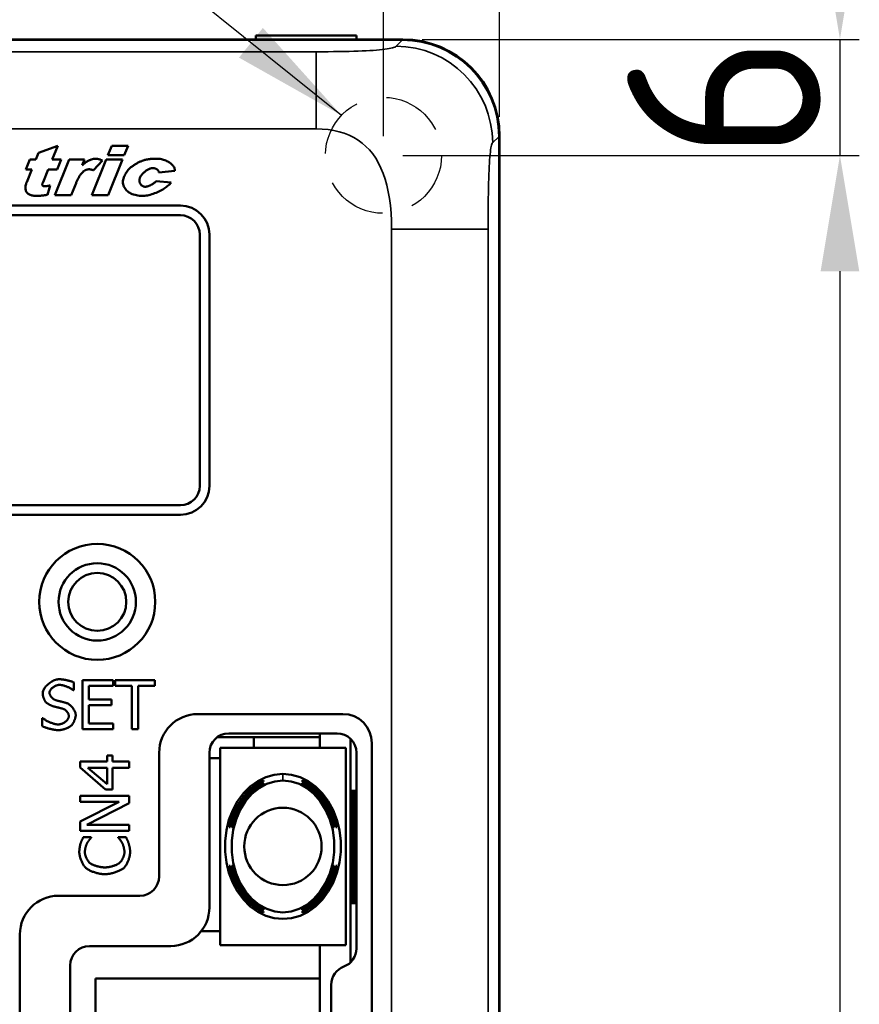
# Model space of a CAD drawing. Header units: millimetres. Extents: x 163 to 2699, y 224 to 730.
# Tile 106 of 168: x 518 to 561, y 516 to 567. Entities that reach past the tile are written whole.
import ezdxf

# ---------------------------------------------------------------- set-up
doc = ezdxf.new("R2010")
doc.units = ezdxf.units.MM
doc.linetypes.add('DASHED2', pattern=[9.525, 6.35, -3.175])
doc.layers.get('Defpoints').update_dxf_attribs({"color": 8})
doc.layers.add('Desh', color=6, linetype='DASHED2')
doc.layers.add('可見 (ISO)', color=7, linetype='Continuous', lineweight=50)
doc.layers.add('窄部可見 (ISO)', color=7, linetype='Continuous', lineweight=35)
doc.styles.add('Dimemsions', font='isocp.shx', dxfattribs={"bigfont": 'chineset.shx'})
doc.dimstyles.new('ISO-25', dxfattribs={"dimtxt": 3, "dimasz": 3, "dimexe": 1, "dimexo": 1, "dimgap": 1, "dimtad": 1, "dimdsep": 46, "dimtxsty": 'Dimemsions', "dimcen": 0, "dimclrd": 2, "dimclre": 2, "dimclrt": 2, "dimazin": 2, "dimtfac": 1, "dimtmove": 0, "dimatfit": 3, "dimfxl": 0, "dimarcsym": 0})

# ---------------------------------------------------------------- blocks, each defined once
blk = doc.blocks.new('*D5')
at = {"color": 2, "lineweight": -2}
for p, q in [((482.37, 561.522), (482.37, 585.78)), ((542.37, 561.522), (542.37, 585.78)), ((488.37, 584.78), (536.37, 584.78))]:
    blk.add_line(p, q, dxfattribs=at)
at = {"color": 2}
for points in [[(488.37, 585.78), (488.37, 583.78), (482.37, 584.78)], [(536.37, 585.78), (536.37, 583.78), (542.37, 584.78)]]:
    blk.add_solid(points, dxfattribs=at)
at = {"layer": 'Defpoints', "color": 0}
for p in [(542.37, 584.78), (482.37, 560.522), (542.37, 560.522)]:
    blk.add_point(p, dxfattribs=at)
at = {"color": 2, "insert": (512.37, 590.78), "char_height": 10, "attachment_point": 5, "style": 'Dimemsions'}
blk.add_mtext('60', dxfattribs=at)
blk = doc.blocks.new('*D6')
at = {"color": 2, "lineweight": -2}
for p, q in [((536.37, 560.522), (536.37, 572.168)), ((542.37, 561.522), (542.37, 572.168)), ((530.37, 571.168), (524.37, 571.168)), ((542.37, 571.168), (536.37, 571.168)), ((548.37, 571.168), (554.37, 571.168))]:
    blk.add_line(p, q, dxfattribs=at)
at = {"color": 2}
for points in [[(530.37, 572.168), (530.37, 570.168), (536.37, 571.168)], [(548.37, 572.168), (548.37, 570.168), (542.37, 571.168)]]:
    blk.add_solid(points, dxfattribs=at)
at = {"layer": 'Defpoints', "color": 0}
for p in [(536.37, 571.168), (542.37, 560.522), (536.37, 559.522)]:
    blk.add_point(p, dxfattribs=at)
at = {"color": 2, "insert": (539.37, 577.168), "char_height": 10, "attachment_point": 5, "style": 'Dimemsions'}
blk.add_mtext('6', dxfattribs=at)
blk = doc.blocks.new('*D9')
at = {"color": 2, "lineweight": -2}
for p, q in [((559.972, 571.522), (559.972, 577.522)), ((538.37, 565.522), (560.972, 565.522)), ((559.972, 565.522), (559.972, 559.522)), ((537.37, 559.522), (560.972, 559.522)), ((559.972, 553.522), (559.972, 547.522))]:
    blk.add_line(p, q, dxfattribs=at)
at = {"color": 2}
for points in [[(558.972, 571.522), (560.972, 571.522), (559.972, 565.522)], [(558.972, 553.522), (560.972, 553.522), (559.972, 559.522)]]:
    blk.add_solid(points, dxfattribs=at)
at = {"layer": 'Defpoints', "color": 0}
for p in [(537.37, 565.522), (536.37, 559.522), (559.972, 559.522)]:
    blk.add_point(p, dxfattribs=at)
at = {"color": 2, "insert": (553.972, 562.522), "char_height": 10, "attachment_point": 5, "rotation": 90, "style": 'Dimemsions'}
blk.add_mtext('6', dxfattribs=at)
blk = doc.blocks.new('*D10')
at = {"color": 2, "lineweight": -2}
for p, q in [((537.37, 559.522), (560.972, 559.522)), ((559.972, 553.522), (559.972, 409.522)), ((537.37, 403.522), (560.972, 403.522))]:
    blk.add_line(p, q, dxfattribs=at)
at = {"color": 2}
for points in [[(558.972, 553.522), (560.972, 553.522), (559.972, 559.522)], [(558.972, 409.522), (560.972, 409.522), (559.972, 403.522)]]:
    blk.add_solid(points, dxfattribs=at)
at = {"layer": 'Defpoints', "color": 0}
for p in [(536.37, 559.522), (536.37, 403.522), (559.972, 403.522)]:
    blk.add_point(p, dxfattribs=at)
at = {"color": 2, "insert": (553.972, 481.522), "char_height": 10, "attachment_point": 5, "rotation": 90, "style": 'Dimemsions'}
blk.add_mtext('156', dxfattribs=at)

msp = doc.modelspace()

# ---------------------------------------------------------------- linework, layer by layer
at = {"layer": 'Desh', "ltscale": 0.5}
msp.add_circle((536.37, 559.522), 3, dxfattribs=at)
at = {"layer": '可見 (ISO)'}
for p, q in [((487.37, 565.522), (537.37, 565.522)), ((537.35, 565.495), (487.389, 565.495)), ((529.77, 565.722), (534.97, 565.722)), ((529.77, 565.722), (529.77, 565.522)), ((534.97, 565.722), (534.97, 565.522)), ((542.344, 410.541), (542.344, 560.502)), ((542.37, 560.522), (542.37, 410.522)), ((518.531, 559.644), (519.529, 560.006)), ((519.529, 560.006), (519.243, 559.306)), ((522.122, 559.526), (522.318, 560.006)), ((522.318, 560.006), (523.164, 560.006)), ((523.164, 560.006), (522.968, 559.526)), ((517.871, 558.791), (518.081, 559.306)), ((518.081, 559.306), (518.394, 559.306)), ((518.394, 559.306), (518.531, 559.644)), ((519.243, 559.306), (519.71, 559.306)), ((519.37, 557.466), (520.12, 559.306)), ((519.71, 559.306), (519.499, 558.791)), ((520.12, 559.306), (520.912, 559.306)), ((520.912, 559.306), (520.79, 559.006)), ((521.281, 557.466), (522.032, 559.306)), ((521.836, 559.25), (521.37, 558.749)), ((522.032, 559.306), (522.878, 559.306)), ((522.968, 559.526), (522.122, 559.526)), ((522.878, 559.306), (522.127, 557.466)), ((518.184, 558.791), (517.871, 558.791)), ((517.92, 558.143), (518.184, 558.791)), ((519.032, 558.791), (518.766, 558.138)), ((519.499, 558.791), (519.032, 558.791)), ((525.587, 558.715), (524.755, 558.627)), ((519.13, 557.967), (518.996, 557.48)), ((520.472, 558.082), (520.221, 557.466)), ((524.611, 558.187), (525.386, 558.111)), ((520.221, 557.466), (519.37, 557.466)), ((522.127, 557.466), (521.281, 557.466)), ((489.87, 556.922), (525.87, 556.922)), ((525.87, 556.422), (489.87, 556.422)), ((526.87, 542.422), (526.87, 555.422)), ((527.37, 555.422), (527.37, 542.422)), ((489.87, 541.422), (525.87, 541.422)), ((525.87, 540.922), (489.87, 540.922)), ((520.356, 532.257), (520.356, 531.853)), ((520.799, 532.376), (522.388, 532.376)), ((520.799, 529.836), (520.799, 532.376)), ((522.388, 532.376), (522.388, 532.076)), ((522.499, 532.076), (522.499, 532.376)), ((522.499, 532.376), (524.541, 532.376)), ((524.541, 532.376), (524.541, 532.076)), ((520.356, 531.853), (520.332, 531.853)), ((522.388, 532.076), (521.137, 532.076)), ((521.137, 532.076), (521.137, 531.38)), ((523.351, 532.076), (522.499, 532.076)), ((523.351, 529.836), (523.351, 532.076)), ((524.541, 532.076), (523.689, 532.076)), ((523.689, 532.076), (523.689, 529.836)), ((521.137, 531.38), (522.304, 531.38)), ((522.304, 531.38), (522.304, 531.08)), ((522.304, 531.08), (521.137, 531.08)), ((521.137, 531.08), (521.137, 530.137)), ((518.728, 529.989), (518.728, 530.413)), ((518.728, 530.413), (518.753, 530.413)), ((526.77, 530.622), (534.27, 530.622)), ((522.388, 529.836), (520.799, 529.836)), ((521.137, 530.137), (522.388, 530.137)), ((522.388, 530.137), (522.388, 529.836)), ((523.689, 529.836), (523.351, 529.836)), ((533.07, 529.422), (527.77, 529.422)), ((533.97, 529.622), (528.37, 529.622)), ((529.67, 528.872), (529.67, 529.422)), ((533.07, 528.872), (533.07, 529.622)), ((534.67, 529.336), (534.67, 517.781)), ((527.92, 528.872), (527.92, 518.672)), ((534.42, 528.872), (527.92, 528.872)), ((534.42, 518.672), (534.42, 528.872)), ((535.77, 529.122), (535.77, 414.322)), ((522.078, 528.168), (522.078, 528.471)), ((522.078, 528.471), (522.352, 528.471)), ((522.352, 528.471), (522.352, 528.168)), ((524.77, 522.222), (524.77, 528.622)), ((527.37, 528.622), (527.37, 520.622)), ((527.92, 528.344), (527.37, 528.344)), ((534.97, 528.622), (534.97, 518.495)), ((520.685, 527.855), (520.685, 528.168)), ((520.685, 528.168), (522.078, 528.168)), ((521.994, 526.719), (520.685, 527.855)), ((522.078, 526.987), (521.086, 527.841)), ((521.086, 527.841), (522.078, 527.841)), ((522.078, 527.841), (522.078, 526.987)), ((522.352, 528.168), (523.225, 528.168)), ((523.225, 527.841), (522.352, 527.841)), ((522.352, 527.841), (522.352, 526.719)), ((523.225, 528.168), (523.225, 527.841)), ((530.17, 527.192), (530.17, 527.134)), ((532.17, 527.134), (532.17, 527.192)), ((522.352, 526.719), (521.994, 526.719)), ((530.17, 527.047), (530.17, 526.988)), ((532.17, 526.988), (532.17, 527.047)), ((534.77, 526.652), (534.67, 526.652)), ((534.77, 520.832), (534.77, 526.652)), ((534.77, 526.652), (534.87, 526.652)), ((534.97, 526.652), (534.87, 526.652)), ((534.87, 520.832), (534.87, 526.652)), ((520.685, 526.079), (520.685, 526.394)), ((520.685, 526.394), (523.225, 526.394)), ((523.225, 526.394), (523.225, 526.015)), ((520.685, 525.056), (522.696, 526.079)), ((522.696, 526.079), (520.685, 526.079)), ((523.225, 526.015), (521.034, 524.891)), ((520.685, 524.576), (520.685, 525.056)), ((521.034, 524.891), (523.225, 524.891)), ((523.225, 524.891), (523.225, 524.576)), ((528.44, 524.772), (528.386, 524.772)), ((528.574, 524.772), (528.52, 524.772)), ((533.819, 524.772), (533.765, 524.772)), ((533.954, 524.772), (533.9, 524.772)), ((523.225, 524.576), (520.685, 524.576)), ((520.853, 524.261), (521.261, 524.261)), ((521.261, 524.261), (521.261, 524.235)), ((522.648, 524.237), (522.648, 524.261)), ((522.648, 524.261), (523.052, 524.261)), ((528.386, 522.772), (528.44, 522.772)), ((528.52, 522.772), (528.574, 522.772)), ((533.765, 522.772), (533.819, 522.772)), ((533.9, 522.772), (533.954, 522.772)), ((519.57, 521.222), (523.77, 521.222)), ((530.17, 520.555), (530.17, 520.496)), ((532.17, 520.496), (532.17, 520.555)), ((534.77, 520.832), (534.67, 520.832)), ((534.77, 520.832), (534.87, 520.832)), ((534.97, 520.832), (534.87, 520.832)), ((530.17, 520.409), (530.17, 520.351)), ((532.17, 520.351), (532.17, 520.409)), ((517.57, 468.252), (517.57, 519.222)), ((527.92, 519.389), (526.945, 519.389)), ((525.37, 518.622), (521.17, 518.622)), ((534.42, 518.672), (527.92, 518.672)), ((533.07, 516.942), (533.07, 518.672)), ((520.17, 495.664), (520.17, 517.622)), ((521.47, 516.942), (533.07, 516.942)), ((521.47, 501.842), (521.47, 516.942)), ((533.07, 516.942), (533.07, 511.292)), ((533.67, 516.622), (533.67, 501.988))]:
    msp.add_line(p, q, dxfattribs=at)
at = {"layer": '可見 (ISO)', "flags": 128}
for points in [[(520.79, 559.006), (520.815, 559.03), (520.841, 559.054), (520.867, 559.077), (520.895, 559.099), (520.923, 559.121), (520.952, 559.142), (520.981, 559.162), (521.011, 559.181), (521.041, 559.2), (521.072, 559.218), (521.102, 559.234), (521.133, 559.25), (521.163, 559.265), (521.194, 559.279), (521.224, 559.291), (521.254, 559.303), (521.283, 559.313), (521.311, 559.322), (521.339, 559.33), (521.366, 559.336), (521.393, 559.341), (521.418, 559.345), (521.442, 559.347), (521.465, 559.348)], [(521.465, 559.348), (521.481, 559.348), (521.496, 559.347), (521.512, 559.346), (521.527, 559.345), (521.543, 559.344), (521.559, 559.342), (521.574, 559.34), (521.59, 559.337), (521.605, 559.334), (521.621, 559.331), (521.636, 559.327), (521.652, 559.324), (521.667, 559.319), (521.683, 559.315), (521.698, 559.31), (521.714, 559.304), (521.729, 559.299), (521.744, 559.293), (521.76, 559.287), (521.775, 559.28), (521.791, 559.273), (521.806, 559.266), (521.821, 559.258), (521.836, 559.25)], [(523.249, 558.852), (523.268, 558.869), (523.29, 558.888), (523.313, 558.906), (523.338, 558.926), (523.366, 558.946), (523.394, 558.966), (523.424, 558.987), (523.455, 559.007), (523.487, 559.028), (523.52, 559.048), (523.554, 559.068), (523.588, 559.088), (523.622, 559.108), (523.656, 559.127), (523.69, 559.145), (523.723, 559.162), (523.756, 559.179), (523.788, 559.195), (523.819, 559.209), (523.849, 559.223), (523.878, 559.235), (523.905, 559.246), (523.93, 559.255), (523.954, 559.262)], [(523.954, 559.262), (523.977, 559.269), (524.001, 559.276), (524.025, 559.282), (524.05, 559.289), (524.075, 559.294), (524.101, 559.3), (524.127, 559.305), (524.153, 559.31), (524.179, 559.315), (524.206, 559.319), (524.234, 559.323), (524.262, 559.327), (524.29, 559.33), (524.318, 559.333), (524.347, 559.336), (524.376, 559.338), (524.406, 559.341), (524.436, 559.343), (524.466, 559.344), (524.497, 559.346), (524.528, 559.347), (524.559, 559.347), (524.591, 559.348), (524.623, 559.348)], [(524.623, 559.348), (524.69, 559.346), (524.756, 559.341), (524.82, 559.333), (524.883, 559.323), (524.944, 559.309), (525.003, 559.293), (525.061, 559.274), (525.116, 559.253), (525.169, 559.229), (525.219, 559.204), (525.267, 559.177), (525.312, 559.148), (525.354, 559.117), (525.394, 559.085), (525.43, 559.052), (525.462, 559.017), (525.492, 558.981), (525.517, 558.945), (525.539, 558.907), (525.557, 558.869), (525.571, 558.831), (525.58, 558.792), (525.586, 558.754), (525.587, 558.715)], [(521.154, 558.8), (521.141, 558.8), (521.127, 558.8), (521.113, 558.799), (521.1, 558.797), (521.086, 558.795), (521.073, 558.793), (521.06, 558.791), (521.047, 558.788), (521.033, 558.784), (521.021, 558.78), (521.008, 558.776), (520.995, 558.772), (520.982, 558.767), (520.97, 558.761), (520.957, 558.755), (520.945, 558.749), (520.932, 558.743), (520.92, 558.736), (520.908, 558.728), (520.896, 558.721), (520.884, 558.712), (520.872, 558.704), (520.86, 558.695), (520.849, 558.685)], [(521.37, 558.749), (521.359, 558.753), (521.348, 558.757), (521.338, 558.761), (521.328, 558.765), (521.317, 558.768), (521.307, 558.771), (521.298, 558.775), (521.288, 558.778), (521.279, 558.78), (521.269, 558.783), (521.26, 558.785), (521.251, 558.788), (521.242, 558.79), (521.233, 558.791), (521.225, 558.793), (521.216, 558.795), (521.208, 558.796), (521.2, 558.797), (521.192, 558.798), (521.184, 558.799), (521.176, 558.8), (521.169, 558.8), (521.162, 558.8), (521.154, 558.8)], [(522.939, 558.377), (522.949, 558.401), (522.959, 558.424), (522.969, 558.447), (522.98, 558.469), (522.991, 558.492), (523.002, 558.513), (523.014, 558.535), (523.026, 558.556), (523.038, 558.577), (523.05, 558.598), (523.062, 558.618), (523.075, 558.638), (523.088, 558.657), (523.102, 558.677), (523.115, 558.696), (523.129, 558.714), (523.143, 558.733), (523.158, 558.751), (523.172, 558.768), (523.187, 558.786), (523.202, 558.803), (523.218, 558.819), (523.233, 558.836), (523.249, 558.852)], [(524.45, 558.864), (524.423, 558.863), (524.394, 558.859), (524.365, 558.853), (524.334, 558.844), (524.302, 558.834), (524.27, 558.821), (524.237, 558.806), (524.204, 558.79), (524.171, 558.772), (524.138, 558.752), (524.105, 558.73), (524.072, 558.707), (524.04, 558.683), (524.009, 558.658), (523.978, 558.631), (523.949, 558.604), (523.921, 558.575), (523.894, 558.546), (523.869, 558.516), (523.846, 558.486), (523.825, 558.455), (523.806, 558.424), (523.789, 558.392), (523.775, 558.36)], [(524.755, 558.627), (524.756, 558.641), (524.755, 558.656), (524.752, 558.671), (524.748, 558.685), (524.742, 558.699), (524.735, 558.713), (524.727, 558.727), (524.717, 558.74), (524.707, 558.753), (524.695, 558.766), (524.682, 558.778), (524.669, 558.789), (524.654, 558.8), (524.638, 558.81), (524.622, 558.82), (524.605, 558.829), (524.587, 558.836), (524.569, 558.843), (524.55, 558.849), (524.531, 558.854), (524.511, 558.859), (524.491, 558.861), (524.47, 558.863), (524.45, 558.864)], [(520.849, 558.685), (520.833, 558.672), (520.816, 558.657), (520.8, 558.641), (520.784, 558.624), (520.768, 558.606), (520.752, 558.587), (520.736, 558.567), (520.72, 558.547), (520.704, 558.525), (520.688, 558.502), (520.673, 558.478), (520.657, 558.454), (520.641, 558.428), (520.626, 558.402), (520.61, 558.374), (520.595, 558.345), (520.579, 558.316), (520.564, 558.285), (520.548, 558.254), (520.533, 558.221), (520.518, 558.188), (520.503, 558.153), (520.487, 558.118), (520.472, 558.082)], [(523.9, 557.424), (523.825, 557.426), (523.749, 557.432), (523.673, 557.442), (523.597, 557.455), (523.522, 557.473), (523.45, 557.495), (523.38, 557.521), (523.313, 557.551), (523.25, 557.584), (523.191, 557.621), (523.137, 557.662), (523.087, 557.706), (523.043, 557.752), (523.005, 557.802), (522.972, 557.854), (522.944, 557.909), (522.923, 557.965), (522.907, 558.023), (522.898, 558.082), (522.894, 558.142), (522.896, 558.202), (522.905, 558.261), (522.919, 558.32), (522.939, 558.377)], [(523.775, 558.36), (523.765, 558.332), (523.757, 558.303), (523.752, 558.275), (523.749, 558.247), (523.748, 558.219), (523.75, 558.192), (523.754, 558.166), (523.759, 558.139), (523.767, 558.114), (523.777, 558.09), (523.788, 558.066), (523.8, 558.044), (523.815, 558.023), (523.83, 558.003), (523.847, 557.985), (523.866, 557.968), (523.885, 557.952), (523.905, 557.939), (523.927, 557.927), (523.949, 557.917), (523.972, 557.909), (523.995, 557.903), (524.019, 557.899), (524.044, 557.898)], [(518.385, 557.424), (518.333, 557.425), (518.283, 557.43), (518.235, 557.437), (518.189, 557.446), (518.145, 557.459), (518.104, 557.474), (518.066, 557.493), (518.03, 557.513), (517.998, 557.537), (517.968, 557.563), (517.942, 557.591), (517.919, 557.622), (517.9, 557.655), (517.884, 557.691), (517.872, 557.728), (517.863, 557.768), (517.858, 557.81), (517.856, 557.853), (517.858, 557.898), (517.864, 557.945), (517.873, 557.993), (517.885, 558.042), (517.901, 558.092), (517.92, 558.143)], [(518.766, 558.138), (518.762, 558.128), (518.758, 558.119), (518.755, 558.11), (518.751, 558.101), (518.748, 558.092), (518.745, 558.084), (518.743, 558.076), (518.74, 558.068), (518.738, 558.061), (518.736, 558.054), (518.734, 558.047), (518.732, 558.04), (518.731, 558.034), (518.73, 558.028), (518.729, 558.022), (518.728, 558.016), (518.727, 558.011), (518.727, 558.006), (518.727, 558.001), (518.727, 557.997), (518.727, 557.992), (518.728, 557.988), (518.728, 557.985), (518.729, 557.981)], [(518.729, 557.981), (518.731, 557.977), (518.733, 557.972), (518.735, 557.968), (518.737, 557.963), (518.74, 557.959), (518.743, 557.956), (518.747, 557.952), (518.75, 557.949), (518.754, 557.946), (518.759, 557.943), (518.763, 557.94), (518.768, 557.937), (518.774, 557.935), (518.779, 557.933), (518.785, 557.931), (518.791, 557.929), (518.798, 557.928), (518.804, 557.926), (518.812, 557.925), (518.819, 557.924), (518.827, 557.924), (518.835, 557.923), (518.843, 557.923), (518.852, 557.923)], [(518.852, 557.923), (518.859, 557.923), (518.868, 557.923), (518.876, 557.923), (518.885, 557.924), (518.894, 557.925), (518.904, 557.925), (518.914, 557.926), (518.924, 557.928), (518.934, 557.929), (518.945, 557.93), (518.956, 557.932), (518.968, 557.934), (518.979, 557.936), (518.991, 557.938), (519.004, 557.94), (519.017, 557.942), (519.03, 557.945), (519.043, 557.947), (519.057, 557.95), (519.071, 557.953), (519.085, 557.956), (519.1, 557.96), (519.115, 557.963), (519.13, 557.967)], [(525.386, 558.111), (525.358, 558.075), (525.324, 558.037), (525.285, 557.999), (525.241, 557.959), (525.192, 557.919), (525.14, 557.879), (525.083, 557.838), (525.023, 557.799), (524.96, 557.76), (524.894, 557.722), (524.826, 557.685), (524.755, 557.65), (524.683, 557.617), (524.61, 557.586), (524.535, 557.557), (524.461, 557.53), (524.386, 557.506), (524.311, 557.485), (524.238, 557.467), (524.166, 557.452), (524.095, 557.44), (524.027, 557.431), (523.962, 557.426), (523.9, 557.424)], [(524.044, 557.898), (524.065, 557.899), (524.088, 557.901), (524.111, 557.905), (524.136, 557.909), (524.161, 557.915), (524.187, 557.923), (524.213, 557.931), (524.239, 557.94), (524.266, 557.951), (524.293, 557.962), (524.32, 557.974), (524.347, 557.988), (524.373, 558.001), (524.399, 558.016), (524.425, 558.031), (524.45, 558.047), (524.474, 558.063), (524.497, 558.08), (524.52, 558.097), (524.541, 558.114), (524.561, 558.132), (524.579, 558.15), (524.596, 558.168), (524.611, 558.187)], [(518.996, 557.48), (518.968, 557.476), (518.94, 557.471), (518.912, 557.467), (518.885, 557.463), (518.858, 557.459), (518.831, 557.456), (518.804, 557.452), (518.778, 557.449), (518.752, 557.446), (518.726, 557.443), (518.7, 557.441), (518.674, 557.438), (518.649, 557.436), (518.624, 557.434), (518.599, 557.432), (518.574, 557.43), (518.55, 557.429), (518.525, 557.428), (518.501, 557.426), (518.478, 557.426), (518.454, 557.425), (518.431, 557.424), (518.408, 557.424), (518.385, 557.424)], [(518.747, 531.695), (518.749, 531.734), (518.757, 531.774), (518.768, 531.815), (518.784, 531.856), (518.804, 531.897), (518.828, 531.939), (518.855, 531.98), (518.885, 532.021), (518.919, 532.061), (518.955, 532.1), (518.993, 532.138), (519.034, 532.174), (519.077, 532.209), (519.121, 532.242), (519.167, 532.273), (519.214, 532.302), (519.262, 532.328), (519.31, 532.351), (519.359, 532.372), (519.408, 532.389), (519.457, 532.403), (519.506, 532.413), (519.554, 532.419), (519.601, 532.422)], [(519.601, 532.422), (519.629, 532.421), (519.658, 532.42), (519.688, 532.418), (519.72, 532.415), (519.753, 532.411), (519.787, 532.407), (519.821, 532.402), (519.856, 532.397), (519.891, 532.391), (519.927, 532.384), (519.962, 532.377), (519.998, 532.369), (520.033, 532.361), (520.068, 532.353), (520.102, 532.344), (520.136, 532.335), (520.168, 532.326), (520.2, 532.316), (520.23, 532.307), (520.259, 532.297), (520.286, 532.287), (520.312, 532.277), (520.335, 532.267), (520.356, 532.257)], [(519.624, 532.129), (519.594, 532.128), (519.564, 532.125), (519.534, 532.119), (519.503, 532.112), (519.473, 532.103), (519.443, 532.092), (519.413, 532.08), (519.383, 532.066), (519.354, 532.05), (519.326, 532.033), (519.299, 532.016), (519.273, 531.997), (519.248, 531.977), (519.225, 531.956), (519.203, 531.935), (519.183, 531.913), (519.164, 531.891), (519.148, 531.868), (519.133, 531.845), (519.121, 531.822), (519.112, 531.799), (519.105, 531.775), (519.1, 531.753), (519.099, 531.73)], [(520.332, 531.853), (520.315, 531.868), (520.296, 531.882), (520.275, 531.897), (520.252, 531.912), (520.226, 531.928), (520.199, 531.943), (520.17, 531.959), (520.14, 531.974), (520.109, 531.99), (520.077, 532.004), (520.044, 532.019), (520.01, 532.033), (519.976, 532.047), (519.942, 532.059), (519.907, 532.071), (519.873, 532.082), (519.839, 532.093), (519.805, 532.102), (519.772, 532.11), (519.74, 532.117), (519.709, 532.122), (519.679, 532.126), (519.651, 532.128), (519.624, 532.129)], [(518.911, 531.236), (518.902, 531.247), (518.892, 531.26), (518.882, 531.274), (518.872, 531.289), (518.862, 531.305), (518.853, 531.322), (518.843, 531.341), (518.834, 531.36), (518.825, 531.379), (518.816, 531.399), (518.808, 531.42), (518.8, 531.442), (518.792, 531.463), (518.785, 531.485), (518.778, 531.507), (518.772, 531.529), (518.767, 531.551), (518.762, 531.573), (518.757, 531.594), (518.754, 531.615), (518.751, 531.636), (518.749, 531.656), (518.747, 531.676), (518.747, 531.695)], [(519.331, 531.012), (519.315, 531.016), (519.297, 531.022), (519.279, 531.028), (519.26, 531.035), (519.241, 531.042), (519.221, 531.05), (519.202, 531.058), (519.182, 531.067), (519.162, 531.076), (519.142, 531.085), (519.122, 531.095), (519.102, 531.105), (519.083, 531.116), (519.064, 531.126), (519.045, 531.137), (519.027, 531.148), (519.009, 531.159), (518.992, 531.17), (518.976, 531.181), (518.961, 531.192), (518.947, 531.204), (518.934, 531.214), (518.922, 531.225), (518.911, 531.236)], [(519.099, 531.73), (519.1, 531.71), (519.102, 531.689), (519.106, 531.669), (519.112, 531.648), (519.119, 531.627), (519.128, 531.607), (519.138, 531.586), (519.149, 531.566), (519.161, 531.546), (519.175, 531.526), (519.189, 531.507), (519.204, 531.488), (519.22, 531.47), (519.237, 531.453), (519.255, 531.436), (519.273, 531.421), (519.292, 531.406), (519.311, 531.392), (519.33, 531.379), (519.35, 531.368), (519.37, 531.358), (519.39, 531.349), (519.41, 531.341), (519.43, 531.335)], [(519.43, 531.335), (519.445, 531.331), (519.461, 531.327), (519.479, 531.322), (519.499, 531.317), (519.52, 531.312), (519.542, 531.306), (519.566, 531.3), (519.59, 531.294), (519.615, 531.288), (519.64, 531.282), (519.666, 531.275), (519.692, 531.269), (519.718, 531.262), (519.744, 531.256), (519.769, 531.249), (519.794, 531.243), (519.818, 531.237), (519.841, 531.231), (519.863, 531.225), (519.884, 531.22), (519.903, 531.214), (519.921, 531.21), (519.937, 531.205), (519.951, 531.201)], [(519.79, 530.896), (519.775, 530.901), (519.76, 530.905), (519.743, 530.909), (519.726, 530.914), (519.708, 530.918), (519.69, 530.923), (519.671, 530.928), (519.652, 530.933), (519.632, 530.938), (519.612, 530.942), (519.592, 530.947), (519.572, 530.952), (519.551, 530.957), (519.531, 530.962), (519.51, 530.968), (519.489, 530.973), (519.469, 530.978), (519.448, 530.983), (519.428, 530.988), (519.408, 530.992), (519.388, 530.997), (519.369, 531.002), (519.35, 531.007), (519.331, 531.012)], [(520.103, 530.507), (520.103, 530.527), (520.1, 530.546), (520.097, 530.566), (520.091, 530.586), (520.085, 530.606), (520.077, 530.626), (520.068, 530.646), (520.058, 530.665), (520.047, 530.685), (520.035, 530.704), (520.022, 530.723), (520.008, 530.741), (519.993, 530.759), (519.977, 530.776), (519.961, 530.793), (519.944, 530.808), (519.926, 530.823), (519.908, 530.837), (519.889, 530.85), (519.87, 530.862), (519.851, 530.872), (519.831, 530.882), (519.811, 530.89), (519.79, 530.896)], [(519.951, 531.201), (519.984, 531.19), (520.016, 531.176), (520.048, 531.16), (520.079, 531.142), (520.11, 531.122), (520.14, 531.1), (520.169, 531.077), (520.198, 531.052), (520.225, 531.026), (520.252, 530.998), (520.277, 530.969), (520.301, 530.94), (520.324, 530.909), (520.345, 530.878), (520.365, 530.846), (520.383, 530.814), (520.399, 530.782), (520.413, 530.749), (520.426, 530.717), (520.436, 530.685), (520.444, 530.653), (520.45, 530.622), (520.454, 530.591), (520.455, 530.561)], [(518.753, 530.413), (518.775, 530.393), (518.8, 530.373), (518.827, 530.354), (518.855, 530.334), (518.886, 530.314), (518.918, 530.295), (518.952, 530.276), (518.987, 530.258), (519.023, 530.24), (519.059, 530.222), (519.097, 530.205), (519.134, 530.189), (519.172, 530.174), (519.21, 530.16), (519.247, 530.146), (519.284, 530.134), (519.32, 530.123), (519.356, 530.113), (519.39, 530.104), (519.423, 530.097), (519.454, 530.091), (519.484, 530.087), (519.512, 530.084), (519.537, 530.083)], [(519.537, 530.083), (519.572, 530.084), (519.607, 530.088), (519.642, 530.094), (519.676, 530.101), (519.71, 530.111), (519.744, 530.123), (519.776, 530.136), (519.808, 530.151), (519.839, 530.167), (519.869, 530.185), (519.898, 530.204), (519.925, 530.224), (519.951, 530.245), (519.975, 530.266), (519.998, 530.289), (520.019, 530.312), (520.038, 530.336), (520.054, 530.36), (520.069, 530.385), (520.081, 530.409), (520.09, 530.434), (520.097, 530.459), (520.102, 530.483), (520.103, 530.507)], [(520.455, 530.561), (520.455, 530.541), (520.453, 530.521), (520.45, 530.499), (520.446, 530.476), (520.441, 530.452), (520.435, 530.427), (520.428, 530.402), (520.42, 530.377), (520.411, 530.351), (520.402, 530.325), (520.392, 530.299), (520.381, 530.273), (520.37, 530.247), (520.358, 530.222), (520.346, 530.197), (520.333, 530.173), (520.32, 530.15), (520.307, 530.127), (520.293, 530.106), (520.28, 530.086), (520.266, 530.068), (520.252, 530.05), (520.238, 530.035), (520.225, 530.022)], [(519.562, 529.791), (519.527, 529.792), (519.491, 529.793), (519.454, 529.796), (519.416, 529.8), (519.378, 529.805), (519.339, 529.81), (519.3, 529.817), (519.261, 529.824), (519.222, 529.832), (519.183, 529.84), (519.144, 529.849), (519.106, 529.859), (519.068, 529.869), (519.031, 529.879), (518.994, 529.89), (518.959, 529.901), (518.925, 529.912), (518.892, 529.923), (518.86, 529.934), (518.83, 529.945), (518.802, 529.956), (518.775, 529.967), (518.751, 529.978), (518.728, 529.989)], [(520.225, 530.022), (520.209, 530.008), (520.191, 529.994), (520.171, 529.98), (520.15, 529.966), (520.127, 529.952), (520.103, 529.939), (520.077, 529.925), (520.051, 529.912), (520.023, 529.9), (519.994, 529.888), (519.965, 529.876), (519.935, 529.865), (519.904, 529.854), (519.873, 529.844), (519.842, 529.835), (519.81, 529.826), (519.778, 529.818), (519.747, 529.811), (519.715, 529.805), (519.683, 529.8), (519.652, 529.796), (519.622, 529.793), (519.591, 529.792), (519.562, 529.791)], [(531.17, 527.522), (531.617, 527.48), (532.054, 527.355), (532.471, 527.15), (532.859, 526.868), (533.21, 526.519), (533.515, 526.109), (533.768, 525.646), (533.961, 525.141), (534.094, 524.606), (534.161, 524.052), (534.161, 523.492), (534.094, 522.938), (533.961, 522.402), (533.768, 521.897), (533.515, 521.434), (533.21, 521.024), (532.859, 520.674), (532.471, 520.393), (532.054, 520.189), (531.617, 520.065), (531.17, 520.023), (530.723, 520.064), (530.286, 520.189), (529.869, 520.394), (529.48, 520.674), (529.129, 521.023), (528.825, 521.434), (528.573, 521.897), (528.378, 522.402), (528.245, 522.937), (528.179, 523.491), (528.179, 524.052), (528.246, 524.606), (528.377, 525.142), (528.572, 525.646), (528.825, 526.109), (529.13, 526.52), (529.48, 526.87), (529.868, 527.149), (530.286, 527.354), (530.723, 527.479), (531.17, 527.522)], [(528.386, 524.772), (528.417, 524.898), (528.451, 525.024), (528.489, 525.148), (528.531, 525.271), (528.577, 525.393), (528.627, 525.513), (528.68, 525.631), (528.738, 525.748), (528.799, 525.863), (528.864, 525.975), (528.933, 526.085), (529.006, 526.192), (529.083, 526.297), (529.164, 526.399), (529.248, 526.497), (529.336, 526.592), (529.428, 526.682), (529.524, 526.769), (529.623, 526.852), (529.726, 526.93), (529.832, 527.004), (529.942, 527.072), (530.055, 527.135), (530.17, 527.192)], [(531.17, 527.181), (531.594, 527.137), (532.01, 527.005), (532.407, 526.787), (532.775, 526.487), (533.103, 526.109), (533.379, 525.665), (533.596, 525.165), (533.744, 524.624), (533.819, 524.058), (533.82, 523.485), (533.744, 522.919), (533.595, 522.378), (533.379, 521.878), (533.103, 521.434), (532.775, 521.056), (532.407, 520.756), (532.01, 520.538), (531.594, 520.406), (531.17, 520.362), (530.746, 520.406), (530.33, 520.538), (529.933, 520.756), (529.564, 521.057), (529.236, 521.436), (528.96, 521.879), (528.745, 522.377), (528.596, 522.918), (528.52, 523.485), (528.52, 524.059), (528.596, 524.625), (528.744, 525.165), (528.961, 525.664), (529.237, 526.109), (529.565, 526.487), (529.933, 526.787), (530.33, 527.005), (530.746, 527.137), (531.17, 527.181)], [(532.17, 527.192), (532.286, 527.135), (532.398, 527.072), (532.508, 527.003), (532.614, 526.93), (532.717, 526.852), (532.816, 526.769), (532.912, 526.682), (533.004, 526.591), (533.092, 526.497), (533.176, 526.399), (533.257, 526.297), (533.333, 526.193), (533.406, 526.086), (533.475, 525.976), (533.54, 525.863), (533.602, 525.749), (533.659, 525.632), (533.712, 525.514), (533.762, 525.394), (533.808, 525.272), (533.85, 525.149), (533.889, 525.024), (533.923, 524.898), (533.954, 524.772)], [(530.17, 527.134), (530.058, 527.077), (529.949, 527.015), (529.843, 526.948), (529.74, 526.876), (529.64, 526.799), (529.544, 526.718), (529.452, 526.632), (529.363, 526.544), (529.277, 526.451), (529.196, 526.355), (529.118, 526.256), (529.044, 526.155), (528.973, 526.05), (528.906, 525.943), (528.843, 525.834), (528.783, 525.722), (528.728, 525.609), (528.676, 525.494), (528.627, 525.377), (528.582, 525.258), (528.541, 525.138), (528.504, 525.017), (528.47, 524.895), (528.44, 524.772)], [(528.52, 524.772), (528.55, 524.889), (528.582, 525.006), (528.619, 525.122), (528.658, 525.236), (528.701, 525.35), (528.747, 525.462), (528.797, 525.572), (528.851, 525.681), (528.908, 525.788), (528.968, 525.893), (529.032, 525.996), (529.099, 526.097), (529.17, 526.195), (529.244, 526.29), (529.322, 526.383), (529.403, 526.472), (529.488, 526.558), (529.576, 526.64), (529.667, 526.719), (529.761, 526.794), (529.859, 526.864), (529.96, 526.93), (530.064, 526.991), (530.17, 527.047)], [(530.17, 526.988), (530.067, 526.933), (529.967, 526.872), (529.87, 526.808), (529.775, 526.738), (529.684, 526.665), (529.596, 526.588), (529.511, 526.508), (529.43, 526.424), (529.351, 526.337), (529.277, 526.247), (529.205, 526.154), (529.136, 526.059), (529.071, 525.961), (529.01, 525.861), (528.951, 525.759), (528.896, 525.655), (528.845, 525.55), (528.796, 525.442), (528.751, 525.334), (528.709, 525.224), (528.671, 525.112), (528.635, 525), (528.603, 524.886), (528.574, 524.772)], [(533.9, 524.772), (533.87, 524.895), (533.836, 525.017), (533.799, 525.137), (533.758, 525.257), (533.713, 525.376), (533.665, 525.492), (533.613, 525.608), (533.557, 525.721), (533.497, 525.833), (533.434, 525.942), (533.367, 526.049), (533.296, 526.154), (533.222, 526.256), (533.144, 526.355), (533.062, 526.451), (532.977, 526.544), (532.888, 526.633), (532.795, 526.718), (532.699, 526.799), (532.6, 526.876), (532.497, 526.948), (532.39, 527.016), (532.281, 527.078), (532.17, 527.134)], [(532.17, 527.047), (532.276, 526.991), (532.38, 526.93), (532.481, 526.864), (532.579, 526.793), (532.673, 526.719), (532.764, 526.64), (532.852, 526.558), (532.937, 526.472), (533.018, 526.383), (533.095, 526.29), (533.17, 526.195), (533.24, 526.097), (533.308, 525.997), (533.371, 525.894), (533.432, 525.789), (533.489, 525.682), (533.542, 525.573), (533.592, 525.463), (533.638, 525.351), (533.681, 525.237), (533.721, 525.123), (533.757, 525.007), (533.79, 524.89), (533.819, 524.772)], [(533.765, 524.772), (533.737, 524.886), (533.705, 524.999), (533.669, 525.111), (533.631, 525.223), (533.589, 525.333), (533.544, 525.441), (533.496, 525.549), (533.444, 525.654), (533.389, 525.758), (533.33, 525.86), (533.269, 525.96), (533.204, 526.058), (533.135, 526.154), (533.063, 526.247), (532.988, 526.337), (532.91, 526.424), (532.828, 526.508), (532.743, 526.588), (532.655, 526.665), (532.564, 526.739), (532.47, 526.808), (532.372, 526.873), (532.272, 526.933), (532.17, 526.988)], [(520.705, 523.924), (520.709, 523.935), (520.713, 523.946), (520.717, 523.959), (520.722, 523.972), (520.728, 523.985), (520.733, 523.999), (520.739, 524.014), (520.745, 524.029), (520.752, 524.045), (520.759, 524.06), (520.765, 524.076), (520.772, 524.092), (520.779, 524.108), (520.786, 524.124), (520.794, 524.139), (520.801, 524.155), (520.808, 524.17), (520.815, 524.185), (520.822, 524.199), (520.829, 524.213), (520.835, 524.226), (520.841, 524.239), (520.848, 524.25), (520.853, 524.261)], [(521.261, 524.235), (521.255, 524.228), (521.249, 524.221), (521.242, 524.213), (521.235, 524.205), (521.227, 524.195), (521.218, 524.185), (521.209, 524.174), (521.2, 524.163), (521.19, 524.151), (521.181, 524.138), (521.17, 524.126), (521.16, 524.112), (521.15, 524.099), (521.14, 524.085), (521.13, 524.071), (521.119, 524.057), (521.109, 524.043), (521.1, 524.029), (521.09, 524.015), (521.081, 524.002), (521.072, 523.988), (521.064, 523.974), (521.056, 523.961), (521.049, 523.949)], [(522.852, 523.967), (522.845, 523.979), (522.837, 523.991), (522.829, 524.004), (522.821, 524.016), (522.812, 524.03), (522.803, 524.043), (522.794, 524.056), (522.784, 524.069), (522.774, 524.083), (522.764, 524.096), (522.755, 524.109), (522.745, 524.122), (522.735, 524.135), (522.725, 524.147), (522.716, 524.159), (522.707, 524.17), (522.698, 524.181), (522.689, 524.191), (522.681, 524.201), (522.673, 524.21), (522.666, 524.218), (522.659, 524.225), (522.653, 524.231), (522.648, 524.237)], [(523.052, 524.261), (523.057, 524.251), (523.062, 524.239), (523.068, 524.227), (523.074, 524.214), (523.08, 524.201), (523.086, 524.188), (523.092, 524.174), (523.099, 524.16), (523.106, 524.145), (523.112, 524.13), (523.119, 524.115), (523.126, 524.1), (523.133, 524.085), (523.139, 524.07), (523.146, 524.055), (523.152, 524.039), (523.159, 524.024), (523.165, 524.009), (523.171, 523.994), (523.176, 523.979), (523.182, 523.965), (523.187, 523.951), (523.191, 523.937), (523.196, 523.924)], [(520.639, 523.477), (520.639, 523.494), (520.64, 523.511), (520.641, 523.529), (520.642, 523.548), (520.644, 523.567), (520.646, 523.587), (520.648, 523.608), (520.65, 523.629), (520.653, 523.65), (520.655, 523.671), (520.658, 523.692), (520.661, 523.713), (520.665, 523.734), (520.668, 523.754), (520.672, 523.775), (520.675, 523.794), (520.679, 523.813), (520.683, 523.832), (520.686, 523.85), (520.69, 523.867), (520.694, 523.883), (520.698, 523.898), (520.702, 523.911), (520.705, 523.924)], [(521.049, 523.949), (521.042, 523.936), (521.035, 523.922), (521.028, 523.906), (521.021, 523.89), (521.014, 523.873), (521.007, 523.855), (521, 523.836), (520.994, 523.816), (520.987, 523.795), (520.98, 523.774), (520.974, 523.753), (520.968, 523.731), (520.962, 523.709), (520.957, 523.687), (520.952, 523.665), (520.947, 523.642), (520.943, 523.62), (520.939, 523.598), (520.936, 523.576), (520.933, 523.555), (520.93, 523.534), (520.929, 523.514), (520.928, 523.494), (520.927, 523.475)], [(522.978, 523.475), (522.977, 523.494), (522.976, 523.514), (522.974, 523.534), (522.972, 523.556), (522.969, 523.578), (522.965, 523.6), (522.961, 523.623), (522.957, 523.646), (522.952, 523.669), (522.947, 523.693), (522.941, 523.716), (522.935, 523.74), (522.929, 523.763), (522.922, 523.785), (522.915, 523.807), (522.908, 523.829), (522.901, 523.85), (522.894, 523.87), (522.887, 523.889), (522.88, 523.907), (522.873, 523.924), (522.866, 523.94), (522.859, 523.954), (522.852, 523.967)], [(523.196, 523.924), (523.2, 523.91), (523.205, 523.894), (523.21, 523.879), (523.214, 523.862), (523.219, 523.845), (523.223, 523.828), (523.227, 523.809), (523.231, 523.791), (523.235, 523.772), (523.239, 523.752), (523.243, 523.733), (523.247, 523.713), (523.25, 523.693), (523.253, 523.672), (523.256, 523.652), (523.259, 523.631), (523.261, 523.611), (523.263, 523.59), (523.265, 523.57), (523.267, 523.55), (523.268, 523.53), (523.269, 523.51), (523.27, 523.49), (523.27, 523.471)], [(520.989, 522.652), (520.968, 522.672), (520.946, 522.695), (520.925, 522.72), (520.904, 522.748), (520.883, 522.777), (520.862, 522.809), (520.842, 522.842), (520.823, 522.876), (520.803, 522.912), (520.785, 522.949), (520.767, 522.987), (520.75, 523.025), (520.734, 523.064), (520.719, 523.104), (520.705, 523.143), (520.692, 523.183), (520.68, 523.222), (520.67, 523.261), (520.661, 523.3), (520.653, 523.337), (520.647, 523.374), (520.643, 523.41), (520.64, 523.444), (520.639, 523.477)], [(520.927, 523.475), (520.928, 523.454), (520.93, 523.432), (520.933, 523.409), (520.938, 523.385), (520.944, 523.36), (520.95, 523.334), (520.958, 523.308), (520.967, 523.281), (520.977, 523.255), (520.987, 523.228), (520.998, 523.201), (521.01, 523.174), (521.023, 523.148), (521.036, 523.122), (521.05, 523.096), (521.064, 523.071), (521.079, 523.047), (521.094, 523.024), (521.11, 523.002), (521.125, 522.981), (521.141, 522.962), (521.157, 522.944), (521.173, 522.928), (521.189, 522.913)], [(522.724, 522.921), (522.74, 522.936), (522.756, 522.952), (522.771, 522.969), (522.787, 522.988), (522.802, 523.009), (522.817, 523.03), (522.832, 523.053), (522.846, 523.077), (522.86, 523.101), (522.873, 523.126), (522.886, 523.152), (522.898, 523.178), (522.91, 523.205), (522.92, 523.231), (522.931, 523.258), (522.94, 523.284), (522.948, 523.31), (522.956, 523.336), (522.962, 523.361), (522.968, 523.386), (522.972, 523.41), (522.975, 523.433), (522.977, 523.454), (522.978, 523.475)], [(523.27, 523.471), (523.269, 523.439), (523.266, 523.406), (523.262, 523.371), (523.257, 523.335), (523.25, 523.298), (523.241, 523.261), (523.231, 523.222), (523.22, 523.183), (523.208, 523.144), (523.195, 523.105), (523.181, 523.066), (523.166, 523.027), (523.15, 522.989), (523.133, 522.951), (523.115, 522.914), (523.097, 522.878), (523.078, 522.844), (523.059, 522.811), (523.039, 522.78), (523.019, 522.75), (522.999, 522.723), (522.978, 522.697), (522.957, 522.674), (522.936, 522.654)], [(521.957, 522.335), (521.916, 522.336), (521.874, 522.338), (521.831, 522.342), (521.786, 522.348), (521.741, 522.354), (521.695, 522.363), (521.649, 522.372), (521.603, 522.383), (521.556, 522.394), (521.51, 522.407), (521.464, 522.421), (521.419, 522.435), (521.374, 522.451), (521.331, 522.467), (521.288, 522.484), (521.247, 522.501), (521.207, 522.519), (521.169, 522.537), (521.133, 522.556), (521.099, 522.575), (521.068, 522.594), (521.039, 522.613), (521.013, 522.632), (520.989, 522.652)], [(521.189, 522.913), (521.206, 522.9), (521.227, 522.886), (521.249, 522.873), (521.274, 522.859), (521.3, 522.846), (521.329, 522.833), (521.359, 522.82), (521.391, 522.807), (521.424, 522.794), (521.458, 522.782), (521.494, 522.771), (521.53, 522.76), (521.566, 522.749), (521.603, 522.739), (521.64, 522.73), (521.678, 522.722), (521.715, 522.714), (521.752, 522.707), (521.788, 522.701), (521.824, 522.696), (521.859, 522.692), (521.893, 522.689), (521.925, 522.687), (521.957, 522.687)], [(521.957, 522.687), (521.99, 522.687), (522.024, 522.689), (522.059, 522.692), (522.095, 522.697), (522.132, 522.702), (522.169, 522.708), (522.206, 522.715), (522.243, 522.723), (522.28, 522.732), (522.317, 522.742), (522.354, 522.752), (522.39, 522.763), (522.425, 522.775), (522.46, 522.787), (522.493, 522.799), (522.526, 522.812), (522.557, 522.825), (522.586, 522.839), (522.614, 522.852), (522.641, 522.866), (522.665, 522.88), (522.687, 522.894), (522.707, 522.908), (522.724, 522.921)], [(522.936, 522.654), (522.914, 522.635), (522.889, 522.616), (522.86, 522.596), (522.829, 522.577), (522.795, 522.558), (522.759, 522.54), (522.721, 522.521), (522.681, 522.503), (522.639, 522.486), (522.595, 522.469), (522.551, 522.453), (522.505, 522.437), (522.459, 522.422), (522.412, 522.409), (522.364, 522.396), (522.317, 522.384), (522.269, 522.373), (522.222, 522.363), (522.175, 522.355), (522.129, 522.348), (522.084, 522.342), (522.04, 522.338), (521.998, 522.336), (521.957, 522.335)], [(530.17, 520.351), (530.054, 520.408), (529.941, 520.471), (529.832, 520.54), (529.725, 520.613), (529.623, 520.691), (529.523, 520.774), (529.428, 520.861), (529.336, 520.952), (529.248, 521.046), (529.164, 521.145), (529.083, 521.246), (529.006, 521.35), (528.934, 521.458), (528.865, 521.567), (528.799, 521.68), (528.738, 521.794), (528.681, 521.911), (528.627, 522.029), (528.577, 522.149), (528.532, 522.271), (528.489, 522.395), (528.451, 522.519), (528.417, 522.645), (528.386, 522.772)], [(528.44, 522.772), (528.47, 522.649), (528.504, 522.527), (528.541, 522.406), (528.582, 522.286), (528.627, 522.168), (528.675, 522.051), (528.727, 521.935), (528.783, 521.822), (528.842, 521.71), (528.906, 521.601), (528.973, 521.494), (529.043, 521.389), (529.118, 521.287), (529.196, 521.188), (529.278, 521.092), (529.363, 520.999), (529.452, 520.91), (529.544, 520.825), (529.641, 520.744), (529.74, 520.667), (529.843, 520.595), (529.949, 520.528), (530.058, 520.466), (530.17, 520.409)], [(530.17, 520.496), (530.063, 520.552), (529.96, 520.613), (529.859, 520.679), (529.761, 520.75), (529.667, 520.824), (529.575, 520.903), (529.487, 520.985), (529.403, 521.071), (529.322, 521.161), (529.244, 521.253), (529.17, 521.348), (529.099, 521.446), (529.032, 521.546), (528.968, 521.649), (528.908, 521.754), (528.851, 521.861), (528.798, 521.97), (528.748, 522.08), (528.701, 522.192), (528.658, 522.306), (528.619, 522.42), (528.583, 522.536), (528.55, 522.654), (528.52, 522.772)], [(528.574, 522.772), (528.603, 522.657), (528.635, 522.544), (528.67, 522.432), (528.709, 522.321), (528.751, 522.211), (528.796, 522.102), (528.844, 521.995), (528.896, 521.889), (528.951, 521.785), (529.009, 521.683), (529.071, 521.583), (529.136, 521.485), (529.205, 521.39), (529.276, 521.297), (529.351, 521.206), (529.43, 521.119), (529.511, 521.035), (529.596, 520.955), (529.684, 520.878), (529.776, 520.805), (529.87, 520.735), (529.967, 520.67), (530.067, 520.61), (530.17, 520.555)], [(532.17, 520.409), (532.282, 520.466), (532.391, 520.528), (532.497, 520.595), (532.6, 520.668), (532.7, 520.744), (532.796, 520.826), (532.888, 520.911), (532.977, 521), (533.062, 521.092), (533.144, 521.188), (533.222, 521.287), (533.296, 521.389), (533.367, 521.493), (533.434, 521.6), (533.497, 521.71), (533.556, 521.821), (533.612, 521.934), (533.664, 522.05), (533.713, 522.167), (533.757, 522.285), (533.798, 522.405), (533.836, 522.526), (533.87, 522.648), (533.9, 522.772)], [(533.954, 522.772), (533.923, 522.645), (533.889, 522.52), (533.85, 522.395), (533.808, 522.272), (533.763, 522.15), (533.713, 522.03), (533.659, 521.912), (533.602, 521.795), (533.541, 521.681), (533.476, 521.568), (533.407, 521.458), (533.334, 521.351), (533.257, 521.246), (533.176, 521.145), (533.092, 521.046), (533.004, 520.952), (532.912, 520.861), (532.816, 520.774), (532.717, 520.691), (532.614, 520.613), (532.507, 520.539), (532.398, 520.471), (532.285, 520.408), (532.17, 520.351)], [(532.17, 520.555), (532.273, 520.611), (532.373, 520.671), (532.47, 520.736), (532.564, 520.805), (532.656, 520.878), (532.744, 520.955), (532.828, 521.035), (532.91, 521.119), (532.988, 521.206), (533.063, 521.296), (533.135, 521.389), (533.203, 521.484), (533.268, 521.582), (533.33, 521.682), (533.388, 521.784), (533.443, 521.888), (533.495, 521.993), (533.543, 522.101), (533.589, 522.209), (533.631, 522.32), (533.669, 522.431), (533.704, 522.543), (533.737, 522.657), (533.765, 522.772)], [(533.819, 522.772), (533.79, 522.654), (533.757, 522.537), (533.721, 522.421), (533.682, 522.307), (533.639, 522.193), (533.592, 522.081), (533.542, 521.971), (533.489, 521.862), (533.432, 521.755), (533.372, 521.65), (533.308, 521.547), (533.241, 521.447), (533.17, 521.348), (533.096, 521.253), (533.018, 521.161), (532.937, 521.071), (532.852, 520.985), (532.764, 520.903), (532.673, 520.824), (532.578, 520.749), (532.48, 520.679), (532.38, 520.613), (532.276, 520.552), (532.17, 520.496)]]:
    msp.add_lwpolyline(points, dxfattribs=at)
at = {"layer": '可見 (ISO)'}
for centre, radius in [((521.57, 536.422), 3), ((521.57, 536.422), 2), ((521.57, 536.422), 1.5), ((531.17, 523.772), 2)]:
    msp.add_circle(centre, radius, dxfattribs=at)
for centre, radius, start, end in [((537.37, 560.522), 5, 0, 90), ((525.87, 555.422), 1.5, 0, 90), ((525.87, 555.422), 1, 0, 90), ((525.87, 542.422), 1, 270, 0), ((525.87, 542.422), 1.5, 270, 0), ((526.77, 528.622), 2, 90, 180), ((534.27, 529.122), 1.5, 0, 90), ((528.37, 528.622), 1, 90, 180), ((533.97, 528.622), 1, 0, 90), ((523.77, 522.222), 1, 270, 0), ((519.57, 519.222), 2, 90, 180), ((525.37, 520.622), 2, 270, 0), ((521.17, 517.622), 1, 90, 180), ((533.97, 518.495), 1, 290.4873, 0), ((534.67, 516.622), 1, 110.4873, 180)]:
    msp.add_arc(centre, radius, start, end, dxfattribs=at)
msp.add_ellipse((537.337, 560.489), major_axis=(3.545, 3.545), ratio=0.997265, start_param=5.499157, end_param=7.067214, dxfattribs=at)
at = {"layer": '窄部可見 (ISO)'}
for p, q in [((537.35, 565.495), (537.021, 565.166)), ((532.883, 564.882), (491.856, 564.882)), ((532.883, 564.882), (532.883, 560.887)), ((491.856, 560.887), (532.883, 560.887)), ((542.014, 560.173), (542.344, 560.502)), ((536.786, 555.709), (536.786, 415.334)), ((541.78, 555.709), (536.786, 555.709)), ((541.78, 415.334), (541.78, 555.709)), ((531.17, 527.522), (531.17, 527.181))]:
    msp.add_line(p, q, dxfattribs=at)
at = {"layer": '窄部可見 (ISO)', "flags": 128}
for points in [[(537.021, 565.166), (536.991, 565.143), (536.949, 565.12), (536.894, 565.099), (536.827, 565.079), (536.748, 565.06), (536.656, 565.041), (536.551, 565.024), (536.435, 565.008), (536.306, 564.993), (536.164, 564.978), (536.011, 564.965), (535.844, 564.953), (535.666, 564.941), (535.475, 564.931), (535.271, 564.922), (535.056, 564.913), (534.828, 564.906), (534.587, 564.899), (534.334, 564.894), (534.069, 564.89), (533.791, 564.886), (533.501, 564.884), (533.198, 564.882), (532.883, 564.882)], [(532.883, 560.887), (533.202, 560.878), (533.507, 560.851), (533.798, 560.806), (534.076, 560.743), (534.34, 560.662), (534.591, 560.564), (534.828, 560.447), (535.052, 560.312), (535.262, 560.159), (535.458, 559.988), (535.641, 559.799), (535.811, 559.593), (535.967, 559.368), (536.109, 559.125), (536.238, 558.865), (536.353, 558.586), (536.454, 558.289), (536.543, 557.975), (536.617, 557.642), (536.678, 557.291), (536.726, 556.923), (536.759, 556.536), (536.78, 556.132), (536.786, 555.709)], [(541.78, 555.709), (541.78, 556.055), (541.781, 556.386), (541.783, 556.704), (541.786, 557.008), (541.79, 557.298), (541.794, 557.574), (541.8, 557.836), (541.806, 558.085), (541.813, 558.319), (541.82, 558.54), (541.829, 558.747), (541.838, 558.94), (541.848, 559.119), (541.859, 559.284), (541.871, 559.435), (541.884, 559.572), (541.897, 559.696), (541.911, 559.806), (541.927, 559.902), (541.942, 559.983), (541.959, 560.052), (541.977, 560.106), (541.995, 560.146), (542.014, 560.173)]]:
    msp.add_lwpolyline(points, dxfattribs=at)
at = {"layer": '窄部可見 (ISO)'}
msp.add_ellipse((537.021, 560.173), major_axis=(-3.536, 3.536), ratio=0.997265, start_param=3.92836, end_param=5.496418, dxfattribs=at)

# ---------------------------------------------------------------- dimensions: what is measured, and where the dimension line sits
for base, p1, p2, picture, middle in [((542.37, 584.78), (482.37, 560.522), (542.37, 560.522), '*D5', (512.37, 584.78)), ((536.37, 571.168), (542.37, 560.522), (536.37, 559.522), '*D6', (539.37, 571.168))]:
    dim = msp.add_linear_dim(base=base, p1=p1, p2=p2, dimstyle='ISO-25', override={"dimtxt": 10, "dimasz": 6})
    dim.commit()
    dim.dimension.update_dxf_attribs({"geometry": picture, "text_midpoint": middle, "dimtype": 160})
dim = msp.add_linear_dim(base=(559.972, 559.522), p1=(537.37, 565.522), p2=(536.37, 559.522), angle=90, dimstyle='ISO-25', override={"dimtxt": 10, "dimasz": 6})
dim.commit()
dim.dimension.update_dxf_attribs({"geometry": '*D9', "text_midpoint": (559.972, 562.522), "dimtype": 160})
dim = msp.add_linear_dim(base=(559.972, 403.522), p1=(536.37, 559.522), p2=(536.37, 403.522), angle=90, dimstyle='ISO-25', override={"dimtxt": 10, "dimasz": 6})
dim.commit()
dim.dimension.update_dxf_attribs({"geometry": '*D10', "text_midpoint": (553.972, 481.522)})

# ---------------------------------------------------------------- leaders
at = {"annotation_type": 0, "has_hookline": 1, "hookline_direction": 1, "text_width": 31.15}
msp.add_leader([(534.196, 561.589), (521.282, 571.956), (515.134, 571.957)], dimstyle='ISO-25', override={"dimtxt": 10, "dimasz": 6, "dimgap": 1, "dimtad": 0}, dxfattribs=at)

doc.saveas('drawing.dxf')
